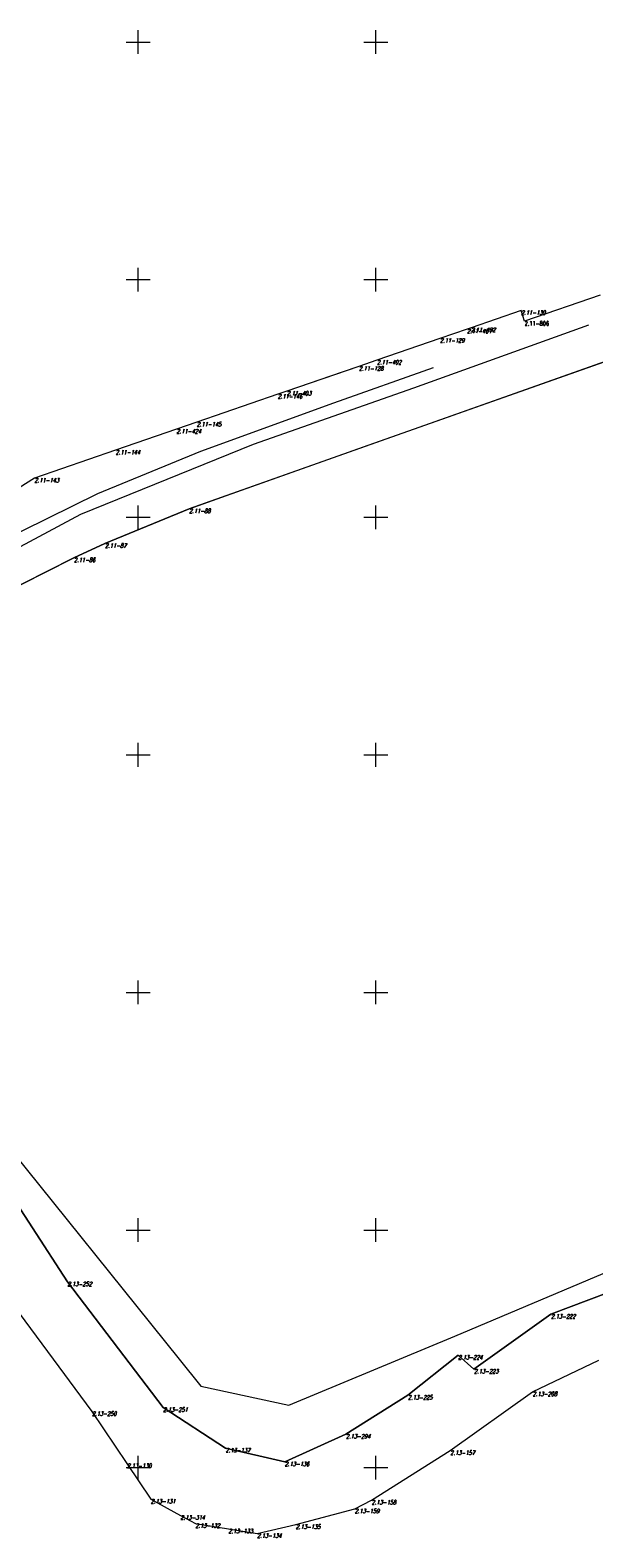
# Model space of a CAD drawing. Header units: metres. Extents: x 7582703 to 7587334, y 6019078 to 6022350.
# Tile 60 of 88: x 7584727 to 7584846, y 6020835 to 6021152. Entities that reach past the tile are written whole.
import ezdxf
from ezdxf.enums import TextEntityAlignment as Align

# ---------------------------------------------------------------- set-up
doc = ezdxf.new("R2010")
doc.units = ezdxf.units.M
doc.header["$MEASUREMENT"] = 0
doc.linetypes.add('EGDE', pattern=[0])
doc.layers.add('Dzialki', color=7, linetype='EGDE', lineweight=60)
doc.styles.get("Standard").update_dxf_attribs({"font": 'Simplex.SHX', "width": 0.75})

msp = doc.modelspace()

# ---------------------------------------------------------------- linework, layer by layer
at = {"layer": 'Dzialki', "lineweight": 9}
for p, q in [((7584750, 6021147.5), (7584750, 6021152.5)), ((7584800, 6021147.5), (7584800, 6021152.5)), ((7584747.5, 6021150), (7584752.5, 6021150)), ((7584797.5, 6021150), (7584802.5, 6021150)), ((7584750, 6021097.5), (7584750, 6021102.5)), ((7584800, 6021097.5), (7584800, 6021102.5)), ((7584747.5, 6021100), (7584752.5, 6021100)), ((7584797.5, 6021100), (7584802.5, 6021100)), ((7584847.21, 6021096.74), (7584831.3, 6021091.23)), ((7584847.21, 6021096.74), (7584831.3, 6021091.23)), ((7584830.56, 6021093.51), (7584820.04, 6021089.89)), ((7584830.56, 6021093.51), (7584820.04, 6021089.89)), ((7584831.3, 6021091.23), (7584830.56, 6021093.51)), ((7584831.3, 6021091.23), (7584830.56, 6021093.51)), ((7584807.99, 6021077.23), (7584844.83, 6021090.52)), ((7584819.18, 6021089.6), (7584813.49, 6021087.64)), ((7584819.18, 6021089.6), (7584813.49, 6021087.64)), ((7584820.04, 6021089.89), (7584819.18, 6021089.6)), ((7584820.04, 6021089.89), (7584819.18, 6021089.6)), ((7584859.88, 6021086.88), (7584760.72, 6021051.79)), ((7584797.41, 6021064.78), (7584859.88, 6021086.88)), ((7584813.49, 6021087.64), (7584800.22, 6021083.06)), ((7584813.49, 6021087.64), (7584800.22, 6021083.06)), ((7584800.22, 6021083.06), (7584796.43, 6021081.75)), ((7584800.22, 6021083.06), (7584796.43, 6021081.75)), ((7584796.43, 6021081.75), (7584781.26, 6021076.53)), ((7584792.93, 6021080.55), (7584781.26, 6021076.53)), ((7584812.08, 6021081.42), (7584791.12, 6021073.99)), ((7584796.43, 6021081.75), (7584792.93, 6021080.55)), ((7584774.27, 6021065.39), (7584807.99, 6021077.23)), ((7584781.26, 6021076.53), (7584779.36, 6021075.88)), ((7584781.26, 6021076.53), (7584779.36, 6021075.88)), ((7584779.36, 6021075.88), (7584762.31, 6021070)), ((7584779.36, 6021075.88), (7584762.31, 6021070)), ((7584791.12, 6021073.99), (7584763.08, 6021063.83)), ((7584762.31, 6021070), (7584758.06, 6021068.53)), ((7584762.31, 6021070), (7584758.06, 6021068.53)), ((7584758.06, 6021068.53), (7584745.25, 6021064.12)), ((7584758.06, 6021068.53), (7584745.25, 6021064.12)), ((7584745.25, 6021064.12), (7584728.18, 6021058.24)), ((7584745.25, 6021064.12), (7584728.18, 6021058.24)), ((7584737.97, 6021050.66), (7584774.27, 6021065.39)), ((7584763.08, 6021063.83), (7584741.46, 6021054.94)), ((7584768.56, 6021054.56), (7584797.41, 6021064.78)), ((7584728.18, 6021058.24), (7584713.45, 6021048.97)), ((7584728.18, 6021058.24), (7584713.45, 6021048.97)), ((7584741.46, 6021054.94), (7584716.55, 6021042.69)), ((7584760.72, 6021051.79), (7584768.56, 6021054.56)), ((7584693.8, 6021027.12), (7584737.97, 6021050.66)), ((7584760.72, 6021051.79), (7584743.02, 6021044.49)), ((7584743.02, 6021044.49), (7584760.72, 6021051.79)), ((7584750, 6021047.5), (7584750, 6021052.5)), ((7584800, 6021047.5), (7584800, 6021052.5)), ((7584747.5, 6021050), (7584752.5, 6021050)), ((7584797.5, 6021050), (7584802.5, 6021050)), ((7584743.02, 6021044.49), (7584736.48, 6021041.47)), ((7584736.48, 6021041.47), (7584743.02, 6021044.49)), ((7584736.48, 6021041.47), (7584719.33, 6021032.83)), ((7584719.33, 6021032.83), (7584735.89, 6021041.17)), ((7584735.89, 6021041.17), (7584736.48, 6021041.47)), ((7584747.5, 6021000), (7584752.5, 6021000)), ((7584750, 6020997.5), (7584750, 6021002.5)), ((7584797.5, 6021000), (7584802.5, 6021000)), ((7584800, 6020997.5), (7584800, 6021002.5)), ((7584750, 6020947.5), (7584750, 6020952.5)), ((7584800, 6020947.5), (7584800, 6020952.5)), ((7584747.5, 6020950), (7584752.5, 6020950)), ((7584797.5, 6020950), (7584802.5, 6020950)), ((7584710, 6020933.27), (7584758.6, 6020872.86)), ((7584709, 6020929.34), (7584735.1, 6020889.08)), ((7584735.1, 6020889.08), (7584709, 6020929.34)), ((7584750, 6020897.5), (7584750, 6020902.5)), ((7584800, 6020897.5), (7584800, 6020902.5)), ((7584747.5, 6020900), (7584752.5, 6020900)), ((7584797.5, 6020900), (7584802.5, 6020900)), ((7584816.62, 6020877.69), (7584859.81, 6020895.9)), ((7584715.74, 6020894.91), (7584740.28, 6020861.81)), ((7584715.74, 6020894.91), (7584740.28, 6020861.81)), ((7584836.85, 6020882.26), (7584866.17, 6020893.4)), ((7584866.17, 6020893.4), (7584836.85, 6020882.26)), ((7584735.1, 6020889.08), (7584755.26, 6020862.65)), ((7584755.26, 6020862.65), (7584735.1, 6020889.08)), ((7584820.65, 6020870.73), (7584836.85, 6020882.26)), ((7584836.85, 6020882.26), (7584820.65, 6020870.73)), ((7584781.69, 6020863.17), (7584816.62, 6020877.69)), ((7584806.75, 6020865.22), (7584817.31, 6020873.67)), ((7584817.31, 6020873.67), (7584806.75, 6020865.22)), ((7584817.31, 6020873.67), (7584820.65, 6020870.73)), ((7584820.65, 6020870.73), (7584817.31, 6020873.67)), ((7584758.6, 6020872.86), (7584763.21, 6020867.17)), ((7584832.98, 6020865.96), (7584846.9, 6020872.59)), ((7584832.98, 6020865.96), (7584846.9, 6020872.59)), ((7584763.21, 6020867.17), (7584781.69, 6020863.17)), ((7584793.7, 6020857.04), (7584806.75, 6020865.22)), ((7584806.75, 6020865.22), (7584793.7, 6020857.04)), ((7584815.66, 6020853.57), (7584832.98, 6020865.96)), ((7584815.66, 6020853.57), (7584832.98, 6020865.96)), ((7584740.28, 6020861.81), (7584747.64, 6020850.85)), ((7584740.28, 6020861.81), (7584747.64, 6020850.85)), ((7584755.26, 6020862.65), (7584768.39, 6020854.13)), ((7584768.39, 6020854.13), (7584755.26, 6020862.65)), ((7584768.39, 6020854.13), (7584780.84, 6020851.22)), ((7584780.84, 6020851.22), (7584768.39, 6020854.13)), ((7584780.84, 6020851.22), (7584793.7, 6020857.04)), ((7584793.7, 6020857.04), (7584780.84, 6020851.22)), ((7584747.64, 6020850.85), (7584752.66, 6020843.38)), ((7584747.64, 6020850.85), (7584752.66, 6020843.38)), ((7584750, 6020847.5), (7584750, 6020852.5)), ((7584799.1, 6020843.16), (7584815.66, 6020853.57)), ((7584799.1, 6020843.16), (7584815.66, 6020853.57)), ((7584800, 6020847.5), (7584800, 6020852.5)), ((7584747.5, 6020850), (7584752.5, 6020850)), ((7584797.5, 6020850), (7584802.5, 6020850)), ((7584752.66, 6020843.38), (7584758.89, 6020839.96)), ((7584752.66, 6020843.38), (7584758.89, 6020839.96)), ((7584783.17, 6020838.01), (7584795.56, 6020841.31)), ((7584783.17, 6020838.01), (7584795.56, 6020841.31)), ((7584795.56, 6020841.31), (7584799.1, 6020843.16)), ((7584795.56, 6020841.31), (7584799.1, 6020843.16)), ((7584758.89, 6020839.96), (7584762.03, 6020838.24)), ((7584758.89, 6020839.96), (7584762.03, 6020838.24)), ((7584762.03, 6020838.24), (7584768.97, 6020837.09)), ((7584762.03, 6020838.24), (7584768.97, 6020837.09)), ((7584768.97, 6020837.09), (7584775, 6020836.14)), ((7584768.97, 6020837.09), (7584775, 6020836.14)), ((7584775, 6020836.14), (7584783.17, 6020838.01)), ((7584775, 6020836.14), (7584783.17, 6020838.01))]:
    msp.add_line(p, q, dxfattribs=at)

# ---------------------------------------------------------------- texts
at = {"layer": 'Dzialki', "lineweight": 9, "oblique": 15, "width": 0.7}
for s, p in [('2.11-130', (7584830.56, 6021093.51)), ('2.11-401', (7584819.18, 6021089.6)), ('2.11-492', (7584820.04, 6021089.89)), ('2.11-129', (7584813.49, 6021087.64)), ('2.11-402', (7584800.22, 6021083.06)), ('2.11-128', (7584796.43, 6021081.75)), ('2.11-403', (7584781.26, 6021076.53)), ('2.11-146', (7584779.36, 6021075.88)), ('2.11-145', (7584762.31, 6021070)), ('2.11-424', (7584758.06, 6021068.53)), ('2.11-144', (7584745.25, 6021064.12)), ('2.11-143', (7584728.18, 6021058.24)), ('2.11-88', (7584760.72, 6021051.79)), ('2.11-87', (7584743.02, 6021044.49)), ('2.11-86', (7584736.48, 6021041.47)), ('2.13-252', (7584735.1, 6020889.08)), ('2.13-222', (7584836.85, 6020882.26)), ('2.13-224', (7584817.31, 6020873.67)), ('2.13-223', (7584820.65, 6020870.73)), ('2.13-225', (7584806.75, 6020865.22)), ('2.13-208', (7584832.98, 6020865.96)), ('2.13-250', (7584740.28, 6020861.81)), ('2.13-251', (7584755.26, 6020862.65)), ('2.13-137', (7584768.39, 6020854.13)), ('2.13-294', (7584793.7, 6020857.04)), ('2.13-130', (7584747.64, 6020850.85)), ('2.13-136', (7584780.84, 6020851.22)), ('2.13-157', (7584815.66, 6020853.57)), ('2.13-131', (7584752.66, 6020843.38)), ('2.13-159', (7584795.56, 6020841.31)), ('2.13-158', (7584799.1, 6020843.16)), ('2.13-314', (7584758.89, 6020839.96)), ('2.13-132', (7584762.03, 6020838.24)), ('2.13-133', (7584768.97, 6020837.09)), ('2.13-134', (7584775, 6020836.14)), ('2.13-135', (7584783.17, 6020838.01))]:
    msp.add_text(s, height=0.9, dxfattribs=at).set_placement(p, align=Align.TOP_LEFT)
at = {"layer": 'Dzialki', "lineweight": 9, "width": 0.7}
msp.add_text('2.11-806', height=0.9, dxfattribs=at).set_placement((7584831.3, 6021091.23), align=Align.TOP_LEFT)

doc.saveas('drawing.dxf')
